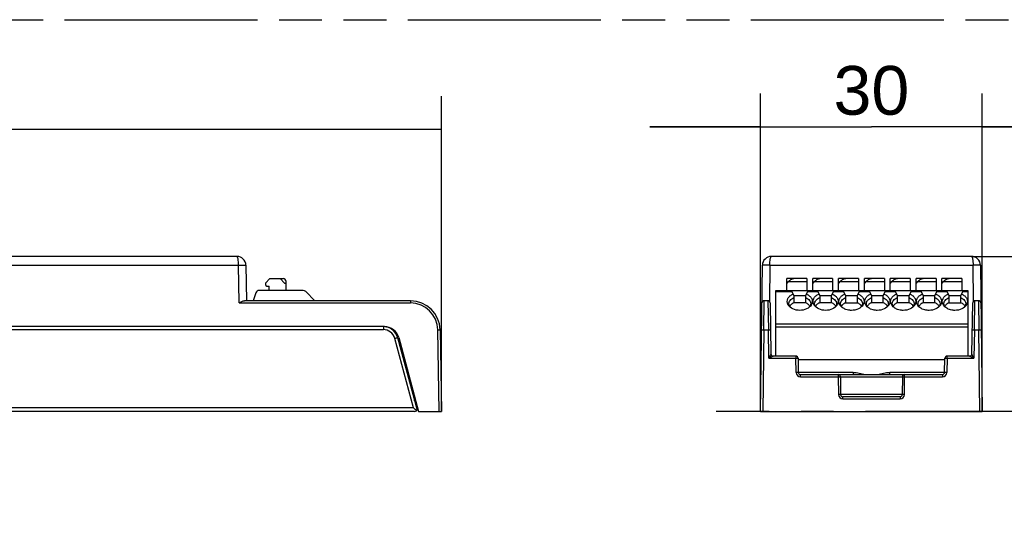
# Model space of a CAD drawing. Header units: millimetres. Extents: x 0 to 210, y 0 to 297.
# Tile 16 of 23: x 95 to 139, y 160 to 183. Entities that reach past the tile are written whole.
import ezdxf
from ezdxf.enums import TextEntityAlignment as Align

# ---------------------------------------------------------------- set-up
doc = ezdxf.new("R2010")
doc.units = ezdxf.units.MM
doc.header["$LTSCALE"] = 19.36
doc.linetypes.add('CENTER', pattern=[0.6, 0.375, -0.075, 0.075, -0.075])
doc.linetypes.add('PHANTOM', pattern=[0.8, 0.45, -0.05, 0.1, -0.05, 0.1, -0.05])
doc.layers.get('0').update_dxf_attribs({"linetype": 'CONTINUOUS'})
for name, color, linetype in [('DEFAULT_3', 7, 'PHANTOM'), ('Z_DIM_2D', 7, 'CONTINUOUS'), ('Z_START_DATUMS', 7, 'CONTINUOUS')]:
    doc.layers.add(name, color=color, linetype=linetype)
doc.styles.add('TEXTSTYLE_3', font='helveticaneueltw1g-ltcn.otf')
doc.dimstyles.new('DIMSTYLE_1', dxfattribs={"dimtxt": 2.2, "dimasz": 3.5, "dimexe": 1.5, "dimexo": 0, "dimgap": 0.55, "dimtad": 1, "dimdec": 1, "dimlfac": 3, "dimdsep": 46, "dimtxsty": 'TEXTSTYLE_3', "dimcen": 0.09, "dimclrt": 5, "dimadec": 0, "dimazin": 0, "dimtp": 0.2, "dimtm": 0.2, "dimtfac": 1, "dimtdec": 1, "dimtofl": 0, "dimtmove": 0, "dimatfit": 3, "dimfxl": 1, "dimtolj": 1, "dimarcsym": 0})
doc.dimstyles.new('DIMSTYLE_2', dxfattribs={"dimtxt": 2.2, "dimasz": 3.5, "dimexe": 1.5, "dimexo": 0, "dimgap": 0.55, "dimtad": 1, "dimdec": 1, "dimlfac": 3, "dimdsep": 46, "dimtxsty": 'TEXTSTYLE_3', "dimcen": 0.09, "dimclrt": 5, "dimadec": 0, "dimazin": 0, "dimtp": 0.5, "dimtm": 0.5, "dimtfac": 1, "dimtdec": 1, "dimtofl": 0, "dimtmove": 0, "dimatfit": 3, "dimfxl": 1, "dimtolj": 1, "dimarcsym": 0})

# ---------------------------------------------------------------- blocks, each defined once
blk = doc.blocks.new('*D0')
at = {"layer": 'Z_DIM_2D', "color": 2, "linetype": 'CONTINUOUS'}
for p, q in [((145.468, 171.992), (145.468, 176.992)), ((145.468, 176.992), (145.468, 168.492)), ((137.524, 171.992), (146.968, 171.992)), ((145.468, 159.992), (145.468, 168.492)), ((140.005, 164.992), (146.968, 164.992)), ((145.468, 164.992), (145.468, 159.992))]:
    blk.add_line(p, q, dxfattribs=at)
at = {"layer": 'Z_DIM_2D', "color": 5, "linetype": 'CONTINUOUS', "style": 'TEXTSTYLE_3'}
blk.add_text('21', height=2.2, rotation=90, dxfattribs=at).set_placement((144.918, 168.492), align=Align.CENTER)
blk = doc.blocks.new('_NONE')
blk = doc.blocks.new('*D1')
at = {"layer": 'Z_DIM_2D', "color": 2, "linetype": 'CONTINUOUS'}
for p, q in [((128.005, 164.992), (128.005, 179.341)), ((138.005, 164.992), (138.005, 179.341)), ((128.005, 177.841), (123.005, 177.841)), ((123.005, 177.841), (133.005, 177.841)), ((143.005, 177.841), (133.005, 177.841)), ((138.005, 177.841), (143.005, 177.841))]:
    blk.add_line(p, q, dxfattribs=at)
at = {"layer": 'Z_DIM_2D', "color": 5, "linetype": 'CONTINUOUS', "style": 'TEXTSTYLE_3'}
blk.add_text('30', height=2.2, dxfattribs=at).set_placement((133.005, 178.391), align=Align.CENTER)
blk = doc.blocks.new('*D2')
at = {"layer": 'Z_DIM_2D', "color": 2, "linetype": 'CONTINUOUS'}
for p, q in [((60.6, 164.992), (60.6, 179.23)), ((113.6, 164.992), (113.6, 179.23)), ((60.6, 177.73), (87.1, 177.73)), ((113.6, 177.73), (87.1, 177.73))]:
    blk.add_line(p, q, dxfattribs=at)
at = {"layer": 'Z_DIM_2D', "color": 5, "linetype": 'CONTINUOUS', "style": 'TEXTSTYLE_3'}
blk.add_text('159', height=2.2, dxfattribs=at).set_placement((87.1, 178.28), align=Align.CENTER)

msp = doc.modelspace()

# ---------------------------------------------------------------- linework, layer by layer
at = {"color": 7, "linetype": 'CONTINUOUS'}
for p, q in [((104.3735, 171.9925), (69.8268, 171.9925)), ((137.5242, 171.9925), (128.486, 171.9925)), ((104.7736, 171.5995), (104.8017, 169.9926)), ((128.0051, 164.9925), (128.0858, 171.5974)), ((137.9244, 171.5974), (138.0051, 164.9925)), ((105.8568, 170.9925), (105.6568, 170.7925)), ((105.6568, 170.7925), (105.6568, 170.7258)), ((105.7235, 170.6591), (105.8235, 170.6591)), ((105.8235, 170.4591), (105.8235, 170.6591)), ((105.8568, 170.9925), (106.4568, 170.9925)), ((106.5096, 170.7925), (106.3211, 170.9925)), ((106.5096, 170.7925), (106.5901, 170.7925)), ((106.5901, 170.4591), (106.5901, 170.8591)), ((129.1884, 170.4591), (129.1884, 170.9925)), ((130.0884, 170.9925), (129.1884, 170.9925)), ((129.1884, 170.7925), (129.2022, 170.7925)), ((129.2022, 170.7925), (129.2651, 170.8591)), ((130.0884, 170.9925), (130.0884, 170.4591)), ((130.3551, 170.4591), (130.3551, 170.9925)), ((131.2551, 170.9925), (130.3551, 170.9925)), ((130.3551, 170.7925), (130.3689, 170.7925)), ((130.3689, 170.7925), (130.4318, 170.8591)), ((131.2551, 170.9925), (131.2551, 170.4591)), ((131.5218, 170.4591), (131.5218, 170.9925)), ((132.4218, 170.9925), (131.5218, 170.9925)), ((131.5218, 170.7925), (131.5356, 170.7925)), ((131.5356, 170.7925), (131.5984, 170.8591)), ((132.4218, 170.9925), (132.4218, 170.4591)), ((132.6884, 170.4591), (132.6884, 170.9925)), ((133.5884, 170.9925), (132.6884, 170.9925)), ((132.6884, 170.7925), (132.7022, 170.7925)), ((132.7022, 170.7925), (132.7651, 170.8591)), ((133.5884, 170.9925), (133.5884, 170.4591)), ((133.8551, 170.4591), (133.8551, 170.9925)), ((134.7551, 170.9925), (133.8551, 170.9925)), ((133.8551, 170.7925), (133.8689, 170.7925)), ((133.8689, 170.7925), (133.9318, 170.8591)), ((134.7551, 170.9925), (134.7551, 170.4591)), ((135.0218, 170.4591), (135.0218, 170.9925)), ((135.9218, 170.9925), (135.0218, 170.9925)), ((135.0218, 170.7925), (135.0356, 170.7925)), ((135.0356, 170.7925), (135.0984, 170.8591)), ((135.9218, 170.9925), (135.9218, 170.4591)), ((137.0884, 170.9925), (136.1884, 170.9925)), ((136.1884, 170.4591), (136.1884, 170.9925)), ((136.1884, 170.7925), (136.2022, 170.7925)), ((136.2022, 170.7925), (136.2651, 170.8591)), ((137.0884, 170.9925), (137.0884, 170.4591)), ((105.2293, 170.3495), (105.0993, 169.9925)), ((107.3544, 170.4591), (105.3859, 170.4591)), ((107.8901, 169.9925), (107.4723, 170.4103)), ((128.6884, 167.4925), (128.6884, 170.4591)), ((128.6884, 170.4591), (137.3551, 170.4591)), ((129.3884, 170.4591), (129.5051, 170.2258)), ((129.5051, 170.2258), (129.5051, 169.8925)), ((129.5051, 170.2258), (130.0384, 170.2258)), ((130.0384, 170.2258), (130.1551, 170.4591)), ((130.0384, 169.8925), (130.0384, 170.2258)), ((130.5551, 170.4591), (130.6718, 170.2258)), ((130.6718, 170.2258), (130.6718, 169.8925)), ((130.6718, 170.2258), (131.2051, 170.2258)), ((131.2051, 170.2258), (131.3218, 170.4591)), ((131.2051, 169.8925), (131.2051, 170.2258)), ((131.7218, 170.4591), (131.8384, 170.2258)), ((131.8384, 170.2258), (131.8384, 169.8925)), ((131.8384, 170.2258), (132.3718, 170.2258)), ((132.3718, 170.2258), (132.4884, 170.4591)), ((132.3718, 169.8925), (132.3718, 170.2258)), ((132.8884, 170.4591), (133.0051, 170.2258)), ((133.0051, 170.2258), (133.0051, 169.8925)), ((133.0051, 170.2258), (133.5384, 170.2258)), ((133.5384, 170.2258), (133.6551, 170.4591)), ((133.5384, 169.8925), (133.5384, 170.2258)), ((134.0551, 170.4591), (134.1718, 170.2258)), ((134.1718, 170.2258), (134.1718, 169.8925)), ((134.1718, 170.2258), (134.7051, 170.2258)), ((134.7051, 170.2258), (134.8218, 170.4591)), ((134.7051, 169.8925), (134.7051, 170.2258)), ((135.2218, 170.4591), (135.3384, 170.2258)), ((135.3384, 170.2258), (135.8718, 170.2258)), ((135.3384, 170.2258), (135.3384, 169.8925)), ((135.8718, 170.2258), (135.9884, 170.4591)), ((135.8718, 169.8925), (135.8718, 170.2258)), ((136.3884, 170.4591), (136.5051, 170.2258)), ((136.5051, 170.2258), (137.0384, 170.2258)), ((136.5051, 170.2258), (136.5051, 169.8925)), ((137.0384, 170.2258), (137.1551, 170.4591)), ((137.0384, 169.8925), (137.0384, 170.2258)), ((137.3551, 170.4591), (137.3551, 167.4925)), ((112.2026, 169.9925), (104.7052, 169.9925)), ((128.332, 169.9925), (128.165, 169.9925)), ((128.432, 169.8942), (128.4722, 167.5907)), ((130.0384, 169.8925), (129.5051, 169.8925)), ((131.2051, 169.8925), (130.6718, 169.8925)), ((131.8384, 169.8925), (132.3718, 169.8925)), ((133.5384, 169.8925), (133.0051, 169.8925)), ((134.7051, 169.8925), (134.1718, 169.8925)), ((135.8718, 169.8925), (135.3384, 169.8925)), ((136.5051, 169.8925), (137.0384, 169.8925)), ((137.538, 167.5907), (137.5782, 169.8942)), ((137.8452, 169.9925), (137.6782, 169.9925)), ((111.0281, 168.8257), (63.1721, 168.8257)), ((113.5357, 168.6824), (113.6001, 164.9925)), ((111.6223, 168.3317), (112.4995, 165.0582)), ((111.6721, 168.3316), (112.5668, 164.9925)), ((111.9367, 167.1591), (111.9862, 167.1591)), ((129.5923, 167.4925), (128.5722, 167.4925)), ((129.6923, 167.3942), (129.7034, 166.7574)), ((136.3167, 167.3258), (129.6935, 167.3258)), ((136.3068, 166.7574), (136.3179, 167.3942)), ((137.438, 167.4925), (136.4179, 167.4925)), ((112.1202, 166.6591), (112.0712, 166.6591)), ((129.8034, 166.6591), (136.2068, 166.6591)), ((131.6081, 166.56), (131.6151, 165.7583)), ((134.4021, 166.56), (134.3951, 165.7583)), ((134.2951, 165.6591), (131.7151, 165.6591)), ((112.3846, 164.9925), (61.8156, 164.9925)), ((112.517, 165.1163), (112.5344, 165.1025)), ((112.5184, 165.1732), (112.5179, 165.1246)), ((112.5668, 164.9925), (113.6001, 164.9925)), ((128.0051, 164.9925), (138.0051, 164.9925))]:
    msp.add_line(p, q, dxfattribs=at)
at = {"color": 9, "linetype": 'CONTINUOUS'}
for p, q in [((69.7599, 171.5974), (104.4404, 171.5974)), ((104.4701, 169.8937), (104.4404, 171.5974)), ((128.4191, 171.5995), (128.3992, 169.9666)), ((128.4191, 171.5995), (137.5911, 171.5995)), ((137.611, 169.9666), (137.5911, 171.5995)), ((129.2651, 170.8591), (130.0884, 170.8591)), ((130.4318, 170.8591), (131.2551, 170.8591)), ((131.5984, 170.8591), (132.4218, 170.8591)), ((132.7651, 170.8591), (133.5884, 170.8591)), ((133.9318, 170.8591), (134.7551, 170.8591)), ((135.0984, 170.8591), (135.9218, 170.8591)), ((136.2651, 170.8591), (137.0884, 170.8591)), ((128.6884, 170.4103), (129.4128, 170.4103)), ((130.1307, 170.4103), (130.5795, 170.4103)), ((131.2974, 170.4103), (131.7462, 170.4103)), ((132.464, 170.4103), (132.9128, 170.4103)), ((133.6307, 170.4103), (134.0795, 170.4103)), ((134.7974, 170.4103), (135.2462, 170.4103)), ((135.964, 170.4103), (136.4128, 170.4103)), ((137.1307, 170.4103), (137.3551, 170.4103)), ((104.4701, 169.8937), (112.2026, 169.8937)), ((112.2026, 169.9925), (112.2026, 169.8937)), ((128.1502, 168.6824), (128.165, 169.9925)), ((128.332, 169.9925), (128.3531, 168.6824)), ((137.6571, 168.6824), (137.6782, 169.9925)), ((137.8452, 169.9925), (137.86, 168.6824)), ((137.3551, 168.9413), (128.6884, 168.9413)), ((63.2218, 168.6913), (110.9784, 168.6913)), ((110.9784, 168.8258), (110.9784, 168.6913)), ((113.5001, 164.9925), (113.4357, 168.6818)), ((128.1502, 168.6824), (128.1051, 164.9925)), ((128.1502, 168.6824), (128.3531, 168.6824)), ((128.3756, 167.3942), (128.3531, 168.6824)), ((128.6884, 168.8234), (137.3551, 168.8234)), ((137.6571, 168.6824), (137.6346, 167.3942)), ((137.6571, 168.6824), (137.86, 168.6824)), ((137.9051, 164.9925), (137.86, 168.6824)), ((112.3345, 165.1577), (111.4935, 168.2961)), ((128.4722, 167.5907), (128.4715, 167.5894)), ((128.4236, 167.4925), (128.3756, 167.3942)), ((128.3756, 167.3942), (129.5923, 167.3942)), ((128.4406, 167.5272), (128.4236, 167.4925)), ((129.5923, 167.4925), (129.5923, 167.3942)), ((129.6034, 166.7574), (129.5923, 167.3942)), ((136.4179, 167.3942), (136.4068, 166.7574)), ((136.4179, 167.3942), (136.4179, 167.4925)), ((136.4179, 167.3942), (137.6346, 167.3942)), ((132.1815, 166.7579), (129.7034, 166.7579)), ((129.8034, 166.5609), (129.8034, 166.6591)), ((131.5081, 166.6591), (131.5081, 166.5609)), ((132.1815, 166.7579), (132.1815, 166.6591)), ((136.3068, 166.7579), (133.8287, 166.7579)), ((133.8287, 166.6591), (133.8287, 166.7579)), ((134.5021, 166.5609), (134.5021, 166.6591)), ((136.2068, 166.6591), (136.2068, 166.5609)), ((112.0982, 166.5583), (112.1472, 166.5583)), ((129.8034, 166.5609), (131.5081, 166.5609)), ((131.5081, 166.5609), (131.5151, 165.7591)), ((131.6081, 166.56), (134.4021, 166.56)), ((134.4951, 165.7591), (134.5021, 166.5609)), ((134.5021, 166.5609), (136.2068, 166.5609)), ((134.3951, 165.7583), (131.6151, 165.7583)), ((112.3877, 165.4777), (112.3892, 165.6551)), ((131.715, 165.5609), (134.2952, 165.5609)), ((131.7151, 165.5609), (131.7151, 165.6591)), ((134.2951, 165.6591), (134.2951, 165.5609)), ((112.3345, 165.1577), (61.8658, 165.1577))]:
    msp.add_line(p, q, dxfattribs=at)
at = {"color": 7, "linetype": 'CONTINUOUS'}
for centre, radius, start, end in [((104.3737, 171.5925), 0.4, 0.99906, 90.03533), ((128.4858, 171.5925), 0.4, 89.96451, 179.30191), ((137.5244, 171.5925), 0.4, 0.69998, 90.03517), ((105.7235, 170.7258), 0.0667, 180, 270), ((106.4568, 170.8591), 0.1333, 0, 90), ((105.3859, 170.2925), 0.1667, 90, 160), ((107.3544, 170.2925), 0.1667, 45, 90), ((112.2026, 168.6591), 1.3333, 1, 90), ((128.165, 169.8925), 0.1, 90.00011, 179.30233), ((128.332, 169.8925), 0.1, 0.99992, 89.99963), ((129.5424, 169.9782), 0.341, 206.25024, 211.70951), ((129.524, 169.8414), 0.2522, 180.0159, 189.16387), ((129.576, 169.5851), 0.3084, 146.77383, 151.60977), ((129.5985, 169.5701), 0.3355, 139.93194, 146.72988), ((129.7299, 169.4004), 0.5521, 114.02806, 114.624), ((129.8136, 169.4004), 0.5521, 65.37599, 65.97194), ((129.945, 169.5701), 0.3355, 33.26791, 40.06861), ((129.9674, 169.5851), 0.3086, 28.47672, 33.22314), ((130.0067, 169.8441), 0.2654, 339.4571, 348.81931), ((130.0189, 169.8414), 0.2529, 348.88361, 359.97093), ((129.9986, 169.9796), 0.3438, 328.30221, 332.31571), ((130.7091, 169.9782), 0.341, 206.25024, 211.70951), ((130.6907, 169.8414), 0.2522, 180.0159, 189.16387), ((130.7427, 169.5851), 0.3084, 146.77383, 151.60977), ((130.7652, 169.5701), 0.3355, 139.93194, 146.72988), ((130.8966, 169.4004), 0.5521, 114.02806, 114.624), ((130.9803, 169.4004), 0.5521, 65.37599, 65.97194), ((131.1117, 169.5701), 0.3355, 33.26791, 40.06861), ((131.1341, 169.5851), 0.3086, 28.47672, 33.22314), ((131.1734, 169.8441), 0.2654, 339.4571, 348.81931), ((131.1855, 169.8414), 0.2529, 348.88361, 359.97093), ((131.1653, 169.9796), 0.3438, 328.30221, 332.31571), ((131.8782, 169.9795), 0.3437, 206.58241, 211.71208), ((131.8573, 169.8414), 0.2522, 180.01609, 189.19817), ((131.9095, 169.585), 0.3086, 146.74484, 151.54532), ((131.9319, 169.5701), 0.3355, 139.93319, 146.70116), ((132.0633, 169.4004), 0.5521, 114.02806, 114.62423), ((132.1469, 169.4003), 0.5522, 65.37655, 65.97194), ((132.2784, 169.5701), 0.3354, 33.26536, 40.05995), ((132.3007, 169.585), 0.3086, 28.53367, 33.22011), ((132.3395, 169.8442), 0.2659, 339.04745, 348.81249), ((132.3522, 169.8414), 0.2529, 348.88361, 359.97093), ((132.3319, 169.9796), 0.3439, 328.29264, 333.163), ((133.0448, 169.9795), 0.3437, 206.58241, 211.71208), ((133.024, 169.8414), 0.2522, 180.01609, 189.19817), ((133.0761, 169.5851), 0.3085, 146.77439, 151.54494), ((133.0985, 169.5701), 0.3355, 139.93194, 146.72988), ((133.2299, 169.4004), 0.5521, 114.02806, 114.624), ((133.3137, 169.4005), 0.552, 65.37548, 65.97194), ((133.4453, 169.5703), 0.3351, 33.11321, 40.10764), ((133.4677, 169.5852), 0.3082, 28.53182, 33.06261), ((133.5062, 169.8442), 0.2659, 339.04745, 348.81249), ((133.5189, 169.8414), 0.2529, 348.88361, 359.97093), ((133.4986, 169.9796), 0.3439, 328.29264, 333.163), ((134.2115, 169.9795), 0.3437, 206.58241, 211.71208), ((134.1907, 169.8414), 0.2522, 180.01609, 189.19817), ((134.2428, 169.5851), 0.3085, 146.77439, 151.54494), ((134.2652, 169.5701), 0.3355, 139.93194, 146.72988), ((134.3966, 169.4004), 0.5521, 114.02806, 114.624), ((134.4803, 169.4005), 0.552, 65.37548, 65.97194), ((134.6119, 169.5703), 0.3351, 33.11321, 40.10764), ((134.6344, 169.5852), 0.3082, 28.53182, 33.06261), ((134.6729, 169.8442), 0.2659, 339.04745, 348.81249), ((134.6855, 169.8414), 0.2529, 348.88361, 359.97093), ((134.6652, 169.9796), 0.3439, 328.29264, 333.163), ((135.3782, 169.9795), 0.3437, 206.58241, 211.71208), ((135.3573, 169.8414), 0.2522, 180.01609, 189.19817), ((135.4095, 169.5851), 0.3085, 146.77439, 151.54494), ((135.4318, 169.5701), 0.3355, 139.93194, 146.72988), ((135.5633, 169.4004), 0.5521, 114.02806, 114.624), ((135.647, 169.4005), 0.552, 65.37548, 65.97194), ((135.7786, 169.5703), 0.3351, 33.11321, 40.10764), ((135.801, 169.5852), 0.3082, 28.53182, 33.06261), ((135.8395, 169.8442), 0.2659, 339.04745, 348.81249), ((135.8522, 169.8414), 0.2529, 348.88361, 359.97093), ((135.8319, 169.9796), 0.3439, 328.29264, 333.163), ((136.5448, 169.9795), 0.3437, 206.58241, 211.71208), ((136.524, 169.8414), 0.2522, 180.01609, 189.19817), ((136.5761, 169.5851), 0.3085, 146.77439, 151.54494), ((136.5985, 169.5701), 0.3355, 139.93194, 146.72988), ((136.7299, 169.4004), 0.5521, 114.02806, 114.624), ((136.8137, 169.4005), 0.552, 65.37548, 65.97194), ((136.9453, 169.5703), 0.3351, 33.11321, 40.10764), ((136.9677, 169.5852), 0.3082, 28.53182, 33.06261), ((137.0062, 169.8442), 0.2659, 339.04745, 348.81249), ((137.0189, 169.8414), 0.2529, 348.88361, 359.97093), ((136.9986, 169.9796), 0.3439, 328.29264, 333.163), ((137.6782, 169.8925), 0.1, 90.00016, 179.00526), ((137.8452, 169.8925), 0.1, 0.69812, 89.99437), ((111.0281, 168.159), 0.6667, 15, 90), ((110.978, 168.1573), 0.6686, 70.18782, 82.41766), ((110.9784, 168.1591), 0.6667, 15.00004, 70.15873), ((128.5722, 167.5925), 0.1, 181, 270), ((137.438, 167.5925), 0.1, 270, 358.92894), ((129.5923, 167.3925), 0.1, 1, 90), ((136.4179, 167.3925), 0.1, 90, 179), ((129.8034, 166.7591), 0.1, 180.99982, 270), ((131.5081, 166.5591), 0.1, 0.5, 90), ((134.5021, 166.5591), 0.1, 90, 179.5), ((136.2068, 166.7591), 0.1, 270, 359.00004), ((131.7151, 165.7591), 0.1, 180.49979, 270), ((134.2951, 165.7591), 0.1, 270, 359.50008), ((112.3846, 165.1258), 0.1333, 270, 359.5)]:
    msp.add_arc(centre, radius, start, end, dxfattribs=at)
at = {"color": 9, "linetype": 'CONTINUOUS'}
for centre, radius, start, end in [((112.2026, 168.6603), 1.2334, 0.99798, 89.997), ((110.9783, 168.1579), 0.5334, 15.01015, 89.9881), ((140.3567, 143.8545), 26.4134, 116.73752, 116.97495), ((133.9711, 156.5421), 12.2094, 116.44702, 116.76277), ((124.7929, 142.1548), 28.3185, 63.03333, 63.25479), ((90.3837, 144.3852), 52.5553, 25.96401, 26.08322), ((129.8034, 166.7609), 0.2, 181.00804, 269.98619), ((136.2068, 166.7609), 0.2, 270.01476, 358.99035), ((131.7151, 165.7609), 0.2, 180.52292, 269.97568), ((134.2951, 165.7609), 0.2, 270.02451, 359.47713)]:
    msp.add_arc(centre, radius, start, end, dxfattribs=at)
at = {"color": 7, "linetype": 'CONTINUOUS'}
for centre, major_axis, ratio, start_param, end_param in [((129.3984, 170.8591), (0.1776, 0.1126), 0.4021298, 0.5651428, 2.1359392), ((130.5651, 170.8591), (0.1776, 0.1126), 0.4021298, 0.5651428, 2.1359392), ((131.7318, 170.8591), (0.1776, 0.1126), 0.4021298, 0.5651428, 2.1359392), ((132.8984, 170.8591), (0.1776, 0.1126), 0.4021298, 0.5651428, 2.1359392), ((134.0651, 170.8591), (0.1776, 0.1126), 0.4021298, 0.5651428, 2.1359392), ((135.2318, 170.8591), (0.1776, 0.1126), 0.4021298, 0.5651428, 2.1359392), ((136.3984, 170.8591), (0.1776, 0.1126), 0.4021298, 0.5651428, 2.1359392), ((110.9785, 168.1591), (-0.4934, 0.4484), 0.9999713, -1.1791249, -0.9650507), ((110.9785, 168.1591), (-0.4934, 0.4484), 0.9999713, -2.1420979, -1.2413835)]:
    msp.add_ellipse(centre, major_axis=major_axis, ratio=ratio, start_param=start_param, end_param=end_param, dxfattribs=at)
at = {"color": 9, "linetype": 'CONTINUOUS'}
for points, knots in [([(104.4404, 171.5974), (104.4404, 171.6482), (104.4373, 171.7422), (104.4244, 171.8643), (104.4076, 171.9442), (104.3905, 171.983), (104.3785, 171.9925), (104.3735, 171.9925)], [0, 0, 0, 0, 0.3725697, 0.6875761, 0.9012831, 0.9632668, 1, 1, 1, 1]), ([(128.4191, 171.5995), (128.4188, 171.6501), (128.4224, 171.7436), (128.4351, 171.865), (128.452, 171.9445), (128.469, 171.983), (128.481, 171.9925), (128.486, 171.9925)], [0, 0, 0, 0, 0.3725974, 0.687575, 0.9012741, 0.9632653, 1, 1, 1, 1]), ([(137.5242, 171.9925), (137.5292, 171.9925), (137.5412, 171.983), (137.5582, 171.9445), (137.5752, 171.8651), (137.5878, 171.7436), (137.5909, 171.6501), (137.5911, 171.5995)], [0, 0, 0, 0, 0.0367814, 0.098732, 0.3122679, 0.6271258, 1, 1, 1, 1]), ([(104.4404, 171.5974), (104.462, 171.5977), (104.5045, 171.5984), (104.5663, 171.5993), (104.6231, 171.5999), (104.673, 171.6005), (104.7093, 171.6007), (104.7333, 171.6007), (104.7473, 171.6006), (104.7581, 171.6003), (104.7666, 171.6004), (104.7703, 171.5995), (104.7736, 171.6), (104.7736, 171.5994)], [0, 0, 0, 0, 0.1948858, 0.3826461, 0.5554575, 0.7069078, 0.8312703, 0.881699, 0.9236653, 0.9567431, 0.9805859, 0.9950303, 1, 1, 1, 1]), ([(128.4191, 171.5995), (128.3975, 171.5997), (128.3549, 171.6002), (128.2932, 171.6006), (128.2363, 171.6007), (128.1865, 171.6005), (128.1502, 171.6001), (128.1261, 171.5997), (128.1121, 171.5994), (128.1014, 171.5989), (128.0929, 171.5987), (128.0891, 171.5979), (128.0858, 171.5979), (128.0858, 171.5974)], [0, 0, 0, 0, 0.1948126, 0.3825046, 0.5552611, 0.7066749, 0.8310185, 0.8814407, 0.9234043, 0.9564887, 0.9803545, 0.9948532, 1, 1, 1, 1]), ([(137.9244, 171.5974), (137.9244, 171.5979), (137.9211, 171.5978), (137.9174, 171.5987), (137.9088, 171.5989), (137.8981, 171.5994), (137.884, 171.5997), (137.86, 171.6001), (137.8237, 171.6006), (137.7739, 171.6008), (137.717, 171.6006), (137.6553, 171.6001), (137.6127, 171.5997), (137.5911, 171.5994)], [0, 0, 0, 0, 0.0051115, 0.0196042, 0.043471, 0.0765601, 0.1185311, 0.1689603, 0.2933143, 0.4447359, 0.6174951, 0.8051842, 1, 1, 1, 1]), ([(113.4357, 168.6819), (113.4485, 168.6821), (113.467, 168.6824), (113.4905, 168.6826), (113.5056, 168.6828), (113.5175, 168.6826), (113.5274, 168.6832), (113.5317, 168.682), (113.5357, 168.6831), (113.5357, 168.6824)], [0, 0, 0, 0, 0.382551, 0.5554084, 0.7068104, 0.8311108, 0.9236517, 0.980563, 1, 1, 1, 1]), ([(128.0502, 168.6819), (128.0502, 168.6825), (128.0542, 168.6817), (128.0584, 168.6829), (128.0683, 168.6825), (128.0803, 168.6828), (128.0953, 168.6828), (128.1189, 168.6828), (128.1374, 168.6826), (128.1502, 168.6824)], [0, 0, 0, 0, 0.0195536, 0.0764439, 0.1688701, 0.293057, 0.4444435, 0.6173682, 1, 1, 1, 1]), ([(128.3531, 168.6824), (128.3659, 168.6826), (128.3844, 168.6829), (128.4079, 168.6831), (128.423, 168.6832), (128.4349, 168.683), (128.4448, 168.6834), (128.4491, 168.6822), (128.4531, 168.6831), (128.4531, 168.6824)], [0, 0, 0, 0, 0.3824616, 0.5552789, 0.7066492, 0.8309308, 0.923472, 0.9804165, 1, 1, 1, 1]), ([(137.5571, 168.6824), (137.5571, 168.6831), (137.5611, 168.6822), (137.5653, 168.6834), (137.5752, 168.683), (137.5872, 168.6832), (137.6023, 168.6831), (137.6258, 168.6829), (137.6443, 168.6826), (137.6571, 168.6824)], [0, 0, 0, 0, 0.0195531, 0.0764421, 0.1688664, 0.2930515, 0.4444367, 0.6173613, 1, 1, 1, 1]), ([(137.86, 168.6824), (137.8728, 168.6826), (137.8913, 168.6828), (137.9148, 168.6828), (137.9299, 168.6828), (137.9419, 168.6825), (137.9517, 168.6829), (137.956, 168.6817), (137.96, 168.6825), (137.96, 168.6819)], [0, 0, 0, 0, 0.382456, 0.5552738, 0.7066457, 0.8309291, 0.9234718, 0.9804171, 1, 1, 1, 1]), ([(111.4935, 168.296), (111.51, 168.3004), (111.5338, 168.3069), (111.5642, 168.3151), (111.5834, 168.3204), (111.5993, 168.3248), (111.6098, 168.328), (111.6166, 168.3296), (111.6192, 168.331), (111.6223, 168.3308), (111.6223, 168.3317)], [0, 0, 0, 0, 0.381893, 0.5545894, 0.7059485, 0.8303231, 0.9230489, 0.956233, 0.9802423, 1, 1, 1, 1]), ([(128.4715, 167.5894), (128.4699, 167.5863), (128.4594, 167.5657), (128.4493, 167.5448), (128.4406, 167.5272)], [0, 0, 0, 0, 0.1511529, 1, 1, 1, 1]), ([(137.5866, 167.4925), (137.5766, 167.5129), (137.5621, 167.5415), (137.5468, 167.5746), (137.5398, 167.5865), (137.538, 167.5906)], [0, 0, 0, 0, 0.6221194, 0.877968, 1, 1, 1, 1]), ([(128.4236, 167.4925), (128.4272, 167.4877), (128.4422, 167.4698), (128.4594, 167.4538), (128.4733, 167.4437)], [0, 0, 0, 0, 0.2595586, 1, 1, 1, 1]), ([(128.5721, 167.4925), (128.5707, 167.4925), (128.5665, 167.4895), (128.5581, 167.4862), (128.5466, 167.4802), (128.538, 167.4761), (128.5334, 167.4738)], [0, 0, 0, 0, 0.1010785, 0.3322607, 0.6449524, 1, 1, 1, 1]), ([(129.5923, 167.3942), (129.605, 167.3944), (129.6236, 167.3947), (129.6471, 167.3949), (129.6622, 167.395), (129.6741, 167.3948), (129.684, 167.3952), (129.6882, 167.394), (129.6923, 167.3949), (129.6923, 167.3942)], [0, 0, 0, 0, 0.3825172, 0.5553946, 0.7067996, 0.8310425, 0.9235311, 0.9804416, 1, 1, 1, 1]), ([(136.3179, 167.3942), (136.3179, 167.3949), (136.322, 167.394), (136.3262, 167.3952), (136.3361, 167.3948), (136.348, 167.395), (136.3631, 167.3949), (136.3866, 167.3947), (136.4052, 167.3944), (136.4179, 167.3942)], [0, 0, 0, 0, 0.0195583, 0.0764685, 0.1689568, 0.2931989, 0.4446029, 0.6174804, 1, 1, 1, 1]), ([(137.5369, 167.4437), (137.5265, 167.4489), (137.5061, 167.4591), (137.4813, 167.4716), (137.463, 167.4805), (137.4518, 167.4864), (137.4435, 167.4895), (137.4395, 167.4925), (137.4381, 167.4925)], [0, 0, 0, 0, 0.3188214, 0.6185981, 0.7547391, 0.8736142, 0.9623094, 1, 1, 1, 1]), ([(137.5866, 167.4925), (137.576, 167.4785), (137.5596, 167.4616), (137.5415, 167.447), (137.5369, 167.4437)], [0, 0, 0, 0, 0.7557059, 1, 1, 1, 1]), ([(129.7034, 166.7574), (129.7034, 166.758), (129.6997, 166.7572), (129.6956, 166.7583), (129.6856, 166.7579), (129.6732, 166.7582), (129.6574, 166.7581), (129.6339, 166.7579), (129.6157, 166.7576), (129.6034, 166.7574)], [0, 0, 0, 0, 0.0170746, 0.07057, 0.1636781, 0.2932072, 0.4530889, 0.6320619, 1, 1, 1, 1]), ([(132.1815, 166.7579), (132.2734, 166.7579), (132.4573, 166.7334), (132.6349, 166.6852), (132.7232, 166.6592)], [0, 0, 0, 0, 0.4997419, 1, 1, 1, 1]), ([(133.287, 166.6592), (133.3753, 166.6852), (133.5529, 166.7334), (133.7368, 166.7579), (133.8287, 166.7579)], [0, 0, 0, 0, 0.5002633, 1, 1, 1, 1]), ([(136.4068, 166.7574), (136.3945, 166.7576), (136.3763, 166.7579), (136.3528, 166.7581), (136.337, 166.7582), (136.3246, 166.7579), (136.3146, 166.7583), (136.3105, 166.7572), (136.3068, 166.758), (136.3068, 166.7574)], [0, 0, 0, 0, 0.3679375, 0.5469106, 0.7067924, 0.8363216, 0.9294299, 0.9829254, 1, 1, 1, 1]), ([(131.5081, 166.5609), (131.5208, 166.561), (131.5394, 166.5611), (131.5629, 166.5611), (131.578, 166.5611), (131.5899, 166.5607), (131.5998, 166.5611), (131.604, 166.5599), (131.6081, 166.5607), (131.6081, 166.56)], [0, 0, 0, 0, 0.3825069, 0.5553844, 0.7067911, 0.8310368, 0.9235283, 0.9804408, 1, 1, 1, 1]), ([(134.4021, 166.56), (134.4021, 166.5607), (134.4062, 166.5599), (134.4104, 166.5611), (134.4203, 166.5607), (134.4322, 166.5611), (134.4473, 166.5611), (134.4708, 166.5611), (134.4894, 166.561), (134.5021, 166.5609)], [0, 0, 0, 0, 0.0195591, 0.0764715, 0.1689629, 0.2932082, 0.4446144, 0.6174919, 1, 1, 1, 1]), ([(131.6151, 165.7583), (131.6151, 165.7588), (131.6114, 165.7581), (131.6073, 165.7593), (131.5973, 165.759), (131.5849, 165.7593), (131.5691, 165.7593), (131.5456, 165.7594), (131.5274, 165.7593), (131.5151, 165.7591)], [0, 0, 0, 0, 0.0170748, 0.0705716, 0.1636831, 0.2932165, 0.4531021, 0.6320763, 1, 1, 1, 1]), ([(134.4951, 165.7591), (134.4828, 165.7593), (134.4646, 165.7594), (134.4411, 165.7593), (134.4253, 165.7593), (134.4129, 165.759), (134.4029, 165.7593), (134.3988, 165.7581), (134.3951, 165.7588), (134.3951, 165.7583)], [0, 0, 0, 0, 0.3679231, 0.5468974, 0.7067831, 0.8363167, 0.9294283, 0.9829252, 1, 1, 1, 1])]:
    msp.add_open_spline(points, degree=3, knots=knots, dxfattribs=at)
at = {"color": 7, "linetype": 'CONTINUOUS'}
for points, knots in [([(129.2366, 169.8274), (129.2166, 169.868), (129.1935, 169.9595), (129.2295, 170.1002), (129.327, 170.2194), (129.4183, 170.2752), (129.4691, 170.2979)], [0, 0, 0, 0, 0.231206, 0.462439, 0.7156636, 1, 1, 1, 1]), ([(130.0745, 170.2979), (130.126, 170.2749), (130.2184, 170.2182), (130.3163, 170.0965), (130.3503, 169.9531), (130.3245, 169.8606), (130.3031, 169.8199)], [0, 0, 0, 0, 0.2842809, 0.5370094, 0.7679521, 1, 1, 1, 1]), ([(130.4033, 169.8274), (130.3833, 169.868), (130.3602, 169.9595), (130.3961, 170.1002), (130.4937, 170.2194), (130.5849, 170.2752), (130.6357, 170.2979)], [0, 0, 0, 0, 0.231206, 0.462439, 0.7156636, 1, 1, 1, 1]), ([(131.2411, 170.2979), (131.2926, 170.2749), (131.385, 170.2182), (131.483, 170.0965), (131.517, 169.9531), (131.4911, 169.8606), (131.4698, 169.8199)], [0, 0, 0, 0, 0.2842809, 0.5370094, 0.7679521, 1, 1, 1, 1]), ([(131.5708, 169.8257), (131.5505, 169.8663), (131.5268, 169.9581), (131.5623, 170.0994), (131.6599, 170.2192), (131.7515, 170.2751), (131.8024, 170.2979)], [0, 0, 0, 0, 0.2313864, 0.4625604, 0.7156804, 1, 1, 1, 1]), ([(132.4078, 170.2979), (132.4589, 170.2751), (132.5506, 170.219), (132.6483, 170.0987), (132.6835, 169.9569), (132.6593, 169.865), (132.6387, 169.8244)], [0, 0, 0, 0, 0.2843221, 0.5373559, 0.7684769, 1, 1, 1, 1]), ([(132.7375, 169.8257), (132.7172, 169.8663), (132.6934, 169.9581), (132.7289, 170.0994), (132.8266, 170.2192), (132.9181, 170.2751), (132.9691, 170.2979)], [0, 0, 0, 0, 0.2313864, 0.4625604, 0.7156804, 1, 1, 1, 1]), ([(133.5745, 170.2979), (133.6255, 170.2751), (133.7173, 170.219), (133.815, 170.0987), (133.8502, 169.9569), (133.8259, 169.865), (133.8054, 169.8244)], [0, 0, 0, 0, 0.2843221, 0.5373559, 0.7684769, 1, 1, 1, 1]), ([(133.9041, 169.8257), (133.8838, 169.8663), (133.8601, 169.9581), (133.8956, 170.0994), (133.9933, 170.2192), (134.0848, 170.2751), (134.1357, 170.2979)], [0, 0, 0, 0, 0.2313864, 0.4625604, 0.7156804, 1, 1, 1, 1]), ([(134.7411, 170.2979), (134.7922, 170.2751), (134.8839, 170.219), (134.9817, 170.0987), (135.0168, 169.9569), (134.9926, 169.865), (134.9721, 169.8244)], [0, 0, 0, 0, 0.2843221, 0.5373559, 0.7684769, 1, 1, 1, 1]), ([(135.0708, 169.8257), (135.0505, 169.8663), (135.0268, 169.9581), (135.0623, 170.0994), (135.1599, 170.2192), (135.2515, 170.2751), (135.3024, 170.2979)], [0, 0, 0, 0, 0.2313864, 0.4625604, 0.7156804, 1, 1, 1, 1]), ([(135.9078, 170.2979), (135.9589, 170.2751), (136.0506, 170.219), (136.1483, 170.0987), (136.1835, 169.9569), (136.1593, 169.865), (136.1387, 169.8244)], [0, 0, 0, 0, 0.2843221, 0.5373559, 0.7684769, 1, 1, 1, 1]), ([(136.2375, 169.8257), (136.2172, 169.8663), (136.1934, 169.9581), (136.2289, 170.0994), (136.3266, 170.2192), (136.4181, 170.2751), (136.4691, 170.2979)], [0, 0, 0, 0, 0.2313864, 0.4625604, 0.7156804, 1, 1, 1, 1]), ([(137.0745, 170.2979), (137.1255, 170.2751), (137.2173, 170.219), (137.315, 170.0987), (137.3502, 169.9569), (137.3259, 169.865), (137.3054, 169.8244)], [0, 0, 0, 0, 0.2843221, 0.5373559, 0.7684769, 1, 1, 1, 1]), ([(104.4701, 169.8937), (104.5105, 169.916), (104.5695, 169.9489), (104.6479, 169.9826), (104.687, 169.9925), (104.7052, 169.9925)], [0, 0, 0, 0, 0.5395571, 0.7863498, 1, 1, 1, 1]), ([(130.2912, 169.799), (130.2434, 169.7216), (130.076, 169.5952), (129.7717, 169.5387), (129.4675, 169.5952), (129.3001, 169.7216), (129.2524, 169.799)], [0, 0, 0, 0, 0.2310876, 0.5000198, 0.768939, 1, 1, 1, 1]), ([(129.2718, 169.8413), (129.2718, 169.8712), (129.2832, 169.9331), (129.3506, 170.0497), (129.44, 170.1113), (129.5051, 170.1404)], [0, 0, 0, 0, 0.224969, 0.4628696, 1, 1, 1, 1]), ([(129.4999, 169.9023), (129.4841, 169.8951), (129.4257, 169.8649), (129.3728, 169.823), (129.3418, 169.786)], [0, 0, 0, 0, 0.2646755, 1, 1, 1, 1]), ([(130.0384, 170.1404), (130.1035, 170.1113), (130.1929, 170.0497), (130.2603, 169.9331), (130.2718, 169.8712), (130.2718, 169.8413)], [0, 0, 0, 0, 0.5371304, 0.7750309, 1, 1, 1, 1]), ([(130.2017, 169.786), (130.1918, 169.7979), (130.1462, 169.8455), (130.0893, 169.8814), (130.0437, 169.9023)], [0, 0, 0, 0, 0.2361797, 1, 1, 1, 1]), ([(131.4578, 169.799), (131.4101, 169.7216), (131.2426, 169.5952), (130.9384, 169.5387), (130.6342, 169.5952), (130.4667, 169.7216), (130.419, 169.799)], [0, 0, 0, 0, 0.2310876, 0.5000198, 0.768939, 1, 1, 1, 1]), ([(130.4384, 169.8413), (130.4384, 169.8712), (130.4499, 169.9331), (130.5173, 170.0497), (130.6066, 170.1113), (130.6718, 170.1404)], [0, 0, 0, 0, 0.224969, 0.4628696, 1, 1, 1, 1]), ([(130.6665, 169.9023), (130.6507, 169.8951), (130.5924, 169.8649), (130.5395, 169.823), (130.5085, 169.786)], [0, 0, 0, 0, 0.2646755, 1, 1, 1, 1]), ([(131.2051, 170.1404), (131.2702, 170.1113), (131.3596, 170.0497), (131.427, 169.9331), (131.4384, 169.8712), (131.4384, 169.8413)], [0, 0, 0, 0, 0.5371304, 0.7750309, 1, 1, 1, 1]), ([(131.3684, 169.786), (131.3584, 169.7979), (131.3129, 169.8455), (131.256, 169.8814), (131.2103, 169.9023)], [0, 0, 0, 0, 0.2361797, 1, 1, 1, 1]), ([(131.8024, 169.6204), (131.7791, 169.6308), (131.6956, 169.6742), (131.6219, 169.7403), (131.5858, 169.7988)], [0, 0, 0, 0, 0.2701597, 1, 1, 1, 1]), ([(131.6051, 169.8413), (131.6051, 169.8712), (131.6166, 169.9331), (131.684, 170.0497), (131.7733, 170.1113), (131.8384, 170.1404)], [0, 0, 0, 0, 0.224969, 0.4628696, 1, 1, 1, 1]), ([(131.8332, 169.9023), (131.8174, 169.8951), (131.759, 169.8649), (131.7062, 169.823), (131.6751, 169.786)], [0, 0, 0, 0, 0.2646773, 1, 1, 1, 1]), ([(132.6245, 169.7989), (132.5767, 169.7216), (132.4096, 169.5952), (132.2108, 169.5585), (132.1051, 169.5585)], [0, 0, 0, 0, 0.4621427, 1, 1, 1, 1]), ([(132.3718, 170.1404), (132.4369, 170.1113), (132.5262, 170.0497), (132.5936, 169.9331), (132.6051, 169.8712), (132.6051, 169.8413)], [0, 0, 0, 0, 0.5371304, 0.7750309, 1, 1, 1, 1]), ([(132.5351, 169.786), (132.5251, 169.7979), (132.4796, 169.8455), (132.4226, 169.8814), (132.377, 169.9023)], [0, 0, 0, 0, 0.2361785, 1, 1, 1, 1]), ([(132.9691, 169.6204), (132.9458, 169.6308), (132.8623, 169.6742), (132.7886, 169.7403), (132.7524, 169.7988)], [0, 0, 0, 0, 0.2701597, 1, 1, 1, 1]), ([(132.7718, 169.8413), (132.7718, 169.8712), (132.7832, 169.9331), (132.8506, 170.0497), (132.94, 170.1113), (133.0051, 170.1404)], [0, 0, 0, 0, 0.224969, 0.4628696, 1, 1, 1, 1]), ([(132.9999, 169.9023), (132.9841, 169.8951), (132.9257, 169.8649), (132.8728, 169.823), (132.8418, 169.786)], [0, 0, 0, 0, 0.2646755, 1, 1, 1, 1]), ([(133.7911, 169.7989), (133.7434, 169.7216), (133.5762, 169.5952), (133.3775, 169.5585), (133.2718, 169.5585)], [0, 0, 0, 0, 0.4621427, 1, 1, 1, 1]), ([(133.5384, 170.1404), (133.6035, 170.1113), (133.6929, 170.0497), (133.7603, 169.9331), (133.7718, 169.8712), (133.7718, 169.8413)], [0, 0, 0, 0, 0.5371304, 0.7750309, 1, 1, 1, 1]), ([(133.7016, 169.7862), (133.6916, 169.7981), (133.6461, 169.8456), (133.5893, 169.8814), (133.5437, 169.9023)], [0, 0, 0, 0, 0.2361993, 1, 1, 1, 1]), ([(134.1357, 169.6204), (134.1125, 169.6308), (134.0289, 169.6742), (133.9553, 169.7403), (133.9191, 169.7988)], [0, 0, 0, 0, 0.2701597, 1, 1, 1, 1]), ([(133.9384, 169.8413), (133.9384, 169.8712), (133.9499, 169.9331), (134.0173, 170.0497), (134.1066, 170.1113), (134.1718, 170.1404)], [0, 0, 0, 0, 0.224969, 0.4628696, 1, 1, 1, 1]), ([(134.1665, 169.9023), (134.1507, 169.8951), (134.0924, 169.8649), (134.0395, 169.823), (134.0085, 169.786)], [0, 0, 0, 0, 0.2646755, 1, 1, 1, 1]), ([(134.9578, 169.7989), (134.9101, 169.7216), (134.7429, 169.5952), (134.5442, 169.5585), (134.4384, 169.5585)], [0, 0, 0, 0, 0.4621427, 1, 1, 1, 1]), ([(134.7051, 170.1404), (134.7702, 170.1113), (134.8596, 170.0497), (134.927, 169.9331), (134.9384, 169.8712), (134.9384, 169.8413)], [0, 0, 0, 0, 0.5371304, 0.7750309, 1, 1, 1, 1]), ([(134.8683, 169.7862), (134.8583, 169.7981), (134.8128, 169.8456), (134.7559, 169.8814), (134.7103, 169.9023)], [0, 0, 0, 0, 0.2361993, 1, 1, 1, 1]), ([(135.3024, 169.6204), (135.2791, 169.6308), (135.1956, 169.6742), (135.1219, 169.7403), (135.0858, 169.7988)], [0, 0, 0, 0, 0.2701597, 1, 1, 1, 1]), ([(135.1051, 169.8413), (135.1051, 169.8712), (135.1166, 169.9331), (135.184, 170.0497), (135.2733, 170.1113), (135.3384, 170.1404)], [0, 0, 0, 0, 0.224969, 0.4628696, 1, 1, 1, 1]), ([(135.3332, 169.9023), (135.3174, 169.8951), (135.259, 169.8649), (135.2062, 169.823), (135.1751, 169.786)], [0, 0, 0, 0, 0.2646755, 1, 1, 1, 1]), ([(136.1245, 169.7989), (136.0767, 169.7216), (135.9096, 169.5952), (135.7108, 169.5585), (135.6051, 169.5585)], [0, 0, 0, 0, 0.4621427, 1, 1, 1, 1]), ([(135.8718, 170.1404), (135.9369, 170.1113), (136.0262, 170.0497), (136.0936, 169.9331), (136.1051, 169.8712), (136.1051, 169.8413)], [0, 0, 0, 0, 0.5371304, 0.7750309, 1, 1, 1, 1]), ([(136.0349, 169.7862), (136.025, 169.7981), (135.9794, 169.8456), (135.9226, 169.8814), (135.877, 169.9023)], [0, 0, 0, 0, 0.2361993, 1, 1, 1, 1]), ([(136.4691, 169.6204), (136.4458, 169.6308), (136.3623, 169.6742), (136.2886, 169.7403), (136.2524, 169.7988)], [0, 0, 0, 0, 0.2701597, 1, 1, 1, 1]), ([(136.2718, 169.8413), (136.2718, 169.8712), (136.2832, 169.9331), (136.3506, 170.0497), (136.44, 170.1113), (136.5051, 170.1404)], [0, 0, 0, 0, 0.224969, 0.4628696, 1, 1, 1, 1]), ([(136.4999, 169.9023), (136.4841, 169.8951), (136.4257, 169.8649), (136.3728, 169.823), (136.3418, 169.786)], [0, 0, 0, 0, 0.2646755, 1, 1, 1, 1]), ([(137.2911, 169.7989), (137.2434, 169.7216), (137.0762, 169.5952), (136.8775, 169.5585), (136.7718, 169.5585)], [0, 0, 0, 0, 0.4621427, 1, 1, 1, 1]), ([(137.0384, 170.1404), (137.1035, 170.1113), (137.1929, 170.0497), (137.2603, 169.9331), (137.2718, 169.8712), (137.2718, 169.8413)], [0, 0, 0, 0, 0.5371304, 0.7750309, 1, 1, 1, 1]), ([(137.2016, 169.7862), (137.1916, 169.7981), (137.1461, 169.8456), (137.0893, 169.8814), (137.0437, 169.9023)], [0, 0, 0, 0, 0.2361993, 1, 1, 1, 1]), ([(132.1051, 169.5585), (132.0785, 169.5585), (131.9753, 169.5636), (131.8726, 169.5891), (131.8024, 169.6204)], [0, 0, 0, 0, 0.2567842, 1, 1, 1, 1]), ([(133.2718, 169.5585), (133.2452, 169.5585), (133.1419, 169.5636), (133.0392, 169.5891), (132.9691, 169.6204)], [0, 0, 0, 0, 0.2567842, 1, 1, 1, 1]), ([(134.4384, 169.5585), (134.4119, 169.5585), (134.3086, 169.5636), (134.2059, 169.5891), (134.1357, 169.6204)], [0, 0, 0, 0, 0.2567842, 1, 1, 1, 1]), ([(135.6051, 169.5585), (135.5785, 169.5585), (135.4753, 169.5636), (135.3726, 169.5891), (135.3024, 169.6204)], [0, 0, 0, 0, 0.2567842, 1, 1, 1, 1]), ([(136.7718, 169.5585), (136.7452, 169.5585), (136.6419, 169.5636), (136.5392, 169.5891), (136.4691, 169.6204)], [0, 0, 0, 0, 0.2567842, 1, 1, 1, 1]), ([(112.4412, 165.0678), (112.4327, 165.0751), (112.3972, 165.1052), (112.3615, 165.135), (112.3345, 165.1577)], [0, 0, 0, 0, 0.2412605, 1, 1, 1, 1]), ([(112.4806, 165.0333), (112.4776, 165.036), (112.4646, 165.0477), (112.4514, 165.0591), (112.4412, 165.0678)], [0, 0, 0, 0, 0.2347819, 1, 1, 1, 1])]:
    msp.add_open_spline(points, degree=3, knots=knots, dxfattribs=at)
for points in [[(129.2884, 169.751), (129.2823, 169.7672), (129.2777, 169.7841), (129.275, 169.8012)], [(130.455, 169.751), (130.449, 169.7672), (130.4444, 169.7841), (130.4417, 169.8012)], [(131.6219, 169.7504), (131.6158, 169.7668), (131.6111, 169.7838), (131.6083, 169.801)], [(132.7886, 169.7504), (132.7824, 169.7668), (132.7778, 169.7838), (132.775, 169.801)], [(133.9552, 169.7504), (133.9491, 169.7668), (133.9445, 169.7838), (133.9417, 169.801)], [(135.1219, 169.7504), (135.1158, 169.7668), (135.1111, 169.7838), (135.1083, 169.801)], [(136.2886, 169.7504), (136.2824, 169.7668), (136.2778, 169.7838), (136.275, 169.801)]]:
    msp.add_open_spline(points, degree=3, dxfattribs=at)
at = {"layer": 'DEFAULT_3', "color": 7, "linetype": 'PHANTOM'}
msp.add_line((50.1286, 182.68), (150.1286, 182.68), dxfattribs=at)
at = {"layer": 'Z_START_DATUMS', "color": 7, "linetype": 'CENTER'}
msp.add_line((140.0051, 164.9925), (126.0051, 164.9925), dxfattribs=at)

# ---------------------------------------------------------------- dimensions: what is measured, and where the dimension line sits
at = {"layer": 'Z_DIM_2D', "color": 2, "linetype": 'CONTINUOUS'}
for base, p1, p2, dimstyle, picture, middle in [((113.6001, 177.7297), (60.6001, 164.9925), (113.6001, 164.9925), 'DIMSTYLE_2', '*D2', (87.1001, 177.7297)), ((138.0051, 177.8414), (128.0051, 164.9925), (138.0051, 164.9925), 'DIMSTYLE_1', '*D1', (133.0051, 177.8414))]:
    dim = msp.add_linear_dim(base=base, p1=p1, p2=p2, dimstyle=dimstyle, override={"dimblk1": 'NONE', "dimblk2": 'NONE', "dimsah": 1}, dxfattribs=at)
    dim.commit()
    dim.dimension.update_dxf_attribs({"geometry": picture, "text_midpoint": middle, "dimtype": 160})
dim = msp.add_linear_dim(base=(145.4676, 164.9925), p1=(137.5241, 171.9925), p2=(140.0051, 164.9925), angle=270, dimstyle='DIMSTYLE_1', override={"dimblk1": 'NONE', "dimblk2": 'NONE', "dimsah": 1}, dxfattribs=at)
dim.commit()
dim.dimension.update_dxf_attribs({"geometry": '*D0', "text_midpoint": (145.4676, 168.4925), "dimtype": 160})

doc.saveas('drawing.dxf')
